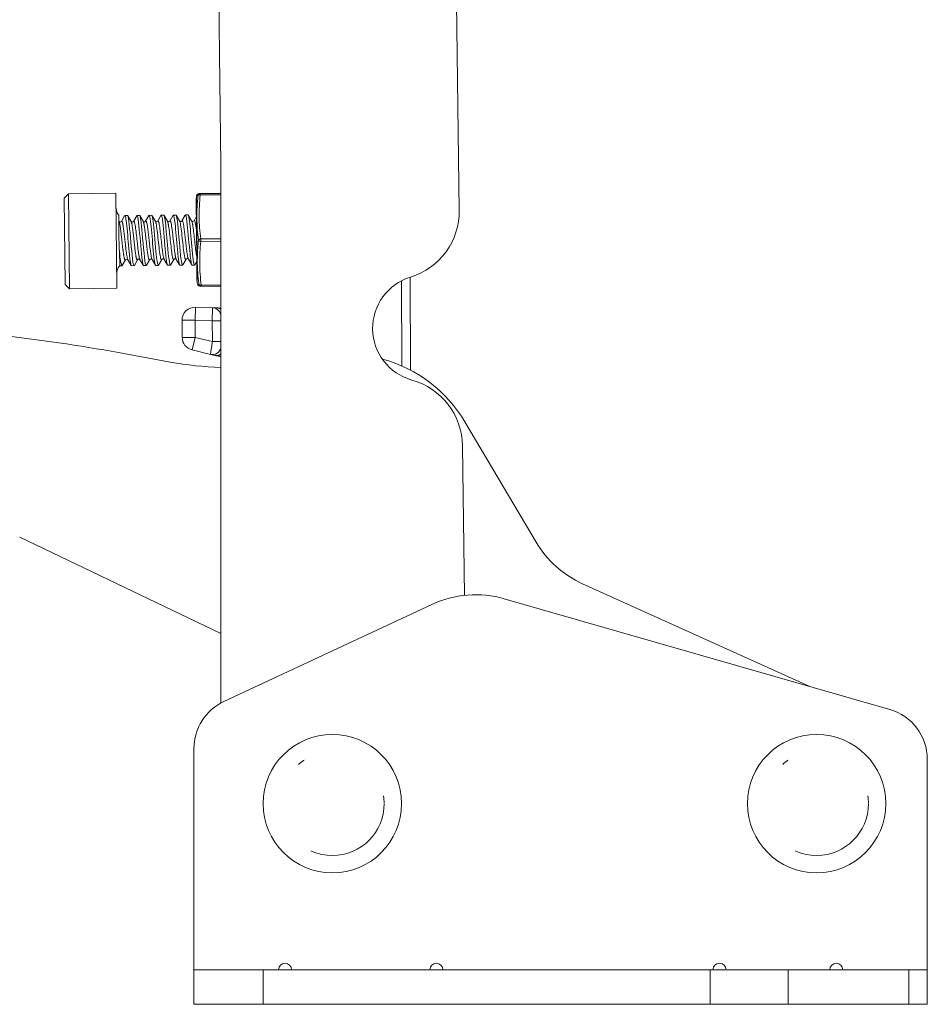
# Model space of a CAD drawing. Header units: millimetres. Extents: x 84 to 331, y 91 to 240.
# Tile 3 of 12: x 103 to 129, y 176 to 205. Entities that reach past the tile are written whole.
import ezdxf

# ---------------------------------------------------------------- set-up
doc = ezdxf.new("R2010")
doc.units = ezdxf.units.MM
doc.header["$MEASUREMENT"] = 0
doc.linetypes.add('DASHEDBIDOT', pattern=[12.4, 3, -3, 0.2, -3, 0.2, -3])
doc.layers.add('Layer0000', color=7, linetype='Continuous', lineweight=20)

msp = doc.modelspace()

# ---------------------------------------------------------------- linework, layer by layer
at = {"layer": 'Layer0000', "color": 7, "linetype": 'Continuous', "lineweight": 20}
for p, q in [((108.872, 208.718), (108.98, 200.686)), ((115.788, 205.378), (115.869, 199.381)), ((108.98, 200.686), (108.98, 185.136)), ((104.571, 199.854), (104.448, 199.728)), ((104.571, 199.854), (105.946, 199.868)), ((104.571, 199.854), (104.6, 197.104)), ((105.975, 197.119), (105.946, 199.868)), ((108.277, 199.8), (108.269, 199.759)), ((108.383, 199.86), (108.98, 199.866)), ((108.383, 199.852), (108.98, 199.858)), ((104.473, 197.228), (104.448, 199.728)), ((108.262, 199.678), (108.28, 197.932)), ((106.196, 199.214), (106.103, 199.05)), ((106.204, 199.221), (106.278, 199.222)), ((106.383, 199.052), (106.285, 199.216)), ((106.545, 199.218), (106.451, 199.053)), ((106.553, 199.225), (106.628, 199.225)), ((106.733, 199.055), (106.635, 199.22)), ((106.897, 199.221), (106.802, 199.056)), ((106.905, 199.228), (106.978, 199.229)), ((107.084, 199.057), (106.986, 199.222)), ((107.246, 199.224), (107.151, 199.058)), ((107.255, 199.232), (107.328, 199.233)), ((107.433, 199.062), (107.336, 199.226)), ((107.597, 199.229), (107.502, 199.063)), ((107.604, 199.235), (107.679, 199.236)), ((107.784, 199.067), (107.687, 199.229)), ((107.947, 199.233), (107.853, 199.067)), ((107.954, 199.239), (108.028, 199.24)), ((108.133, 199.071), (108.036, 199.233)), ((108.267, 199.186), (108.202, 199.072)), ((106.034, 199.049), (106.027, 199.061)), ((106.056, 197.769), (106.052, 198.18)), ((106.041, 197.753), (106.049, 197.762)), ((106.056, 197.769), (106.049, 197.762)), ((106.118, 197.77), (106.056, 197.769)), ((106.125, 197.777), (106.22, 197.943)), ((106.289, 197.943), (106.387, 197.779)), ((106.394, 197.773), (106.469, 197.774)), ((106.477, 197.781), (106.571, 197.945)), ((106.639, 197.946), (106.737, 197.782)), ((106.744, 197.777), (106.818, 197.777)), ((106.826, 197.784), (106.92, 197.948)), ((106.989, 197.949), (107.086, 197.786)), ((107.093, 197.78), (107.169, 197.781)), ((107.176, 197.787), (107.27, 197.952)), ((107.339, 197.953), (107.436, 197.79)), ((107.444, 197.784), (107.518, 197.784)), ((107.525, 197.79), (107.619, 197.956)), ((107.688, 197.956), (107.785, 197.794)), ((107.793, 197.787), (107.868, 197.788)), ((107.875, 197.794), (107.97, 197.961)), ((108.039, 197.961), (108.137, 197.798)), ((108.144, 197.791), (108.217, 197.792)), ((108.226, 197.799), (108.28, 197.895)), ((108.28, 197.932), (108.286, 197.357)), ((104.6, 197.104), (104.473, 197.228)), ((108.303, 197.235), (108.295, 197.276)), ((114.446, 197.439), (114.456, 194.756)), ((104.6, 197.104), (105.975, 197.119)), ((108.41, 197.178), (108.98, 197.183)), ((108.244, 196.573), (108.739, 196.557)), ((108.739, 196.557), (108.873, 196.553)), ((108.873, 196.553), (108.98, 196.549)), ((107.859, 195.7), (107.856, 196.196)), ((107.517, 194.988), (106.021, 195.261)), ((108.677, 195.211), (108.147, 195.338)), ((108.812, 195.179), (108.677, 195.211)), ((108.98, 195.139), (108.812, 195.179)), ((118.092, 189.783), (116.034, 193.256)), ((115.961, 192.569), (116.02, 188.245)), ((103.162, 189.927), (108.98, 187.142)), ((125.982, 185.619), (119.436, 188.58)), ((117.17, 188.146), (128.314, 184.95)), ((109.067, 185.179), (115.075, 187.981)), ((108.201, 177.427), (108.201, 183.82)), ((129.401, 183.508), (129.401, 177.427)), ((108.201, 177.427), (110.201, 177.427)), ((108.201, 176.427), (108.201, 177.427)), ((110.201, 177.427), (123.127, 177.427)), ((123.127, 177.427), (125.377, 177.427)), ((125.377, 177.427), (128.865, 177.427)), ((128.865, 177.427), (129.401, 177.427)), ((129.401, 177.427), (129.401, 176.427)), ((110.201, 176.427), (108.201, 176.427)), ((123.127, 176.427), (110.201, 176.427)), ((125.377, 176.427), (123.127, 176.427)), ((128.865, 176.427), (125.377, 176.427)), ((129.401, 176.427), (128.865, 176.427))]:
    msp.add_line(p, q, dxfattribs=at)
at = {"layer": 'Layer0000', "color": 251, "linetype": 'DASHEDBIDOT', "lineweight": 5, "true_color": 0x606060}
for p, q in [((108.288, 197.891), (108.269, 199.759)), ((108.383, 199.852), (108.383, 199.817)), ((108.98, 199.824), (108.383, 199.817)), ((108.98, 198.551), (108.396, 198.545)), ((108.396, 198.545), (108.397, 198.476)), ((108.98, 198.482), (108.397, 198.476)), ((108.288, 197.891), (108.297, 197.871)), ((108.295, 197.276), (108.288, 197.891)), ((108.41, 197.212), (108.98, 197.217)), ((108.41, 197.212), (108.41, 197.178)), ((114.205, 194.876), (114.197, 197.335)), ((108.244, 196.573), (108.231, 196.199)), ((108.731, 196.182), (108.739, 196.557)), ((108.231, 196.199), (107.856, 196.196)), ((108.731, 196.182), (108.231, 196.199)), ((108.231, 196.199), (108.234, 195.702)), ((108.731, 196.182), (108.98, 196.184)), ((108.735, 195.583), (108.731, 196.182)), ((107.859, 195.7), (108.234, 195.702)), ((108.234, 195.702), (108.147, 195.338)), ((108.234, 195.702), (108.735, 195.583)), ((108.735, 195.583), (108.98, 195.585)), ((110.201, 176.427), (110.201, 177.427)), ((123.127, 176.427), (123.127, 177.427)), ((125.377, 176.427), (125.377, 177.427)), ((128.865, 177.427), (128.865, 176.427))]:
    msp.add_line(p, q, dxfattribs=at)
at = {"layer": 'Layer0000', "color": 7, "linetype": 'Continuous', "lineweight": 20}
for centre in [(112.201, 182.227), (126.201, 182.227)]:
    msp.add_circle(centre, 2, dxfattribs=at)
at = {"layer": 'Layer0000', "color": 251, "linetype": 'DASHEDBIDOT', "lineweight": 5, "true_color": 0x606060}
for centre in [(112.201, 182.227), (126.201, 182.227)]:
    msp.add_circle(centre, 1.5, dxfattribs=at)
at = {"layer": 'Layer0000', "color": 7, "linetype": 'Continuous', "lineweight": 20}
for centre, radius, start, end in [((108.673, 199.682), 0.411, 169.2806, 180.5905), ((108.347, 199.785), 0.0718, 93.0195, 168.1405), ((108.382, 199.687), 0.173, 89.6123, 102.6995), ((108.378, 200.025), 0.173, 258.4815, 271.5687), ((106.245, 199.431), 0.294, 180.5905, 221.1689), ((106.206, 199.211), 0.0103, 103.7731, 160.8137), ((106.275, 199.212), 0.00957, 23.3958, 79.2559), ((106.555, 199.214), 0.0107, 102.9785, 160.6646), ((106.626, 199.216), 0.0097, 22.2775, 78.4818), ((106.906, 199.218), 0.0106, 103.6104, 161.1959), ((106.976, 199.218), 0.0117, 19.7042, 77.2663), ((107.256, 199.221), 0.0116, 103.669, 161.2081), ((107.327, 199.222), 0.0105, 20.0648, 77.6533), ((107.607, 199.226), 0.00973, 102.7542, 159.1222), ((107.677, 199.226), 0.0108, 20.5043, 78.2524), ((107.957, 199.23), 0.00956, 101.707, 157.4945), ((108.025, 199.23), 0.0103, 20.6749, 77.8016), ((113.87, 199.354), 2, 287.1353, 0.7737), ((106.068, 199.075), 0.0427, 216.6131, 324.276), ((106.417, 199.078), 0.0425, 217.3006, 324.4685), ((106.768, 199.08), 0.0427, 216.6807, 324.3434), ((107.118, 199.083), 0.0418, 217.6617, 323.6264), ((107.468, 199.088), 0.0428, 216.8284, 324.4458), ((107.818, 199.092), 0.0425, 216.7328, 323.9252), ((108.167, 199.097), 0.0427, 216.885, 324.5982), ((102.959, 197.386), 3.193, 14.397, 15.5607), ((107.322, 198.173), 1.27, 179.7253, 198.5208), ((106.115, 197.78), 0.0106, 282.9765, 340.8051), ((106.255, 197.918), 0.0428, 36.7299, 144.3448), ((106.396, 197.782), 0.00957, 201.8094, 257.9797), ((106.467, 197.784), 0.0108, 281.7631, 339.8493), ((106.605, 197.92), 0.0425, 37.3489, 144.4419), ((106.746, 197.786), 0.00945, 203.1807, 258.7865), ((106.816, 197.787), 0.0104, 282.2499, 339.6417), ((106.954, 197.923), 0.0427, 36.5798, 144.3004), ((107.094, 197.789), 0.00913, 202.9736, 259.2061), ((107.167, 197.79), 0.00919, 281.9022, 338.1619), ((107.305, 197.927), 0.0427, 36.9071, 144.5719), ((107.446, 197.794), 0.0104, 201.5593, 258.9898), ((107.516, 197.794), 0.00948, 282.3335, 337.9957), ((107.654, 197.931), 0.0425, 36.7119, 143.8882), ((107.795, 197.798), 0.0108, 201.4728, 259.4789), ((107.866, 197.797), 0.00936, 283.354, 339.9265), ((108.004, 197.936), 0.0427, 36.8445, 144.4926), ((108.147, 197.801), 0.0106, 200.2651, 258.0688), ((108.214, 197.803), 0.0121, 284.5817, 340.4011), ((106.264, 197.562), 0.294, 139.4285, 180.5905), ((108.697, 197.361), 0.411, 180.5905, 191.9004), ((108.391, 197.271), 0.0949, 202.1663, 279.5102), ((114.915, 195.962), 1.55, 107.1353, 254.412), ((108.231, 196.199), 0.375, 88.0929, 180.34), ((108.73, 196.307), 0.25, 0.3384, 88.0929), ((97.046, 146.073), 50, 79.6599, 83.6599), ((108.234, 195.702), 0.375, 180.3384, 256.5929), ((108.735, 195.454), 0.25, 256.5929, 348.4804), ((109.312, 204.826), 10, 259.6599, 268.1015), ((112.593, 191.216), 4, 30.6599, 74.769), ((113.962, 192.542), 2, 0.7737, 74.412), ((120.673, 191.313), 3, 210.6599, 245.6599), ((116.343, 185.262), 3, 74, 115), ((109.701, 183.82), 1.5, 115, 180), ((127.901, 183.508), 1.5, 0, 74), ((110.833, 177.427), 0.188, 0, 180), ((115.208, 177.427), 0.188, 0, 180), ((123.393, 177.427), 0.188, 0, 180), ((126.768, 177.427), 0.187, 0, 180)]:
    msp.add_arc(centre, radius, start, end, dxfattribs=at)
at = {"layer": 'Layer0000', "color": 251, "linetype": 'DASHEDBIDOT', "lineweight": 5, "true_color": 0x606060}
for centre, radius, start, end in [((108.317, 199.953), 0.159, 255.2699, 269.6114), ((113.618, 199.207), 5.334, 173.6762, 187.5048), ((108.384, 199.784), 0.0684, 90.7367, 170.9808), ((108.368, 199.754), 0.0657, 76.3664, 141.6091), ((113.584, 199.235), 5.234, 173.6077, 187.5733), ((113.847, 197.908), 5.55, 173.769, 180.3831), ((108.395, 198.467), 0.0782, 88.6431, 146.2466), ((108.394, 198.554), 0.0777, 214.3037, 272.5197), ((113.536, 197.897), 5.171, 173.5656, 187.6154), ((108.39, 197.933), 0.11, 180.8281, 202.5611), ((113.802, 197.947), 5.506, 180.7906, 187.4393), ((108.33, 197.4), 0.166, 260.7355, 274.2854), ((108.393, 197.275), 0.0653, 218.7934, 284.7512), ((108.41, 197.246), 0.0683, 190.1983, 270.5159), ((108.865, 196.358), 0.195, 53.7718, 87.8046), ((39.069, 206.11), 70.456, 351.10137, 351.40734), ((108.855, 195.376), 0.202, 257.5729, 308.406)]:
    msp.add_arc(centre, radius, start, end, dxfattribs=at)
at = {"layer": 'Layer0000', "color": 7, "linetype": 'Continuous', "lineweight": 20}
for points, knots in [([(106.035, 198.242), (106.035, 198.503), (106.027, 198.788), (106.027, 199.153), (106.025, 199.238), (106.025, 199.238)], [0, 0, 0, 0, 0.213345, 0.213345, 0.3816217, 0.3816217, 0.3816217, 0.3816217]), ([(106.204, 199.221), (106.223, 199.222), (106.244, 199.081), (106.289, 198.604), (106.314, 198.314), (106.354, 197.917), (106.371, 197.805), (106.387, 197.779)], [0.4854217, 0.4854217, 0.4854217, 0.4854217, 0.66387, 0.66387, 0.8423256, 0.8423256, 0.9796114, 0.9796114, 0.9796114, 0.9796114]), ([(106.469, 197.774), (106.437, 197.773), (106.409, 198.073), (106.344, 198.832), (106.312, 199.172), (106.284, 199.216)], [0, 0, 0, 0, 0.2462532, 0.2462532, 0.4823895, 0.4823895, 0.4823895, 0.4823895]), ([(106.553, 199.225), (106.568, 199.225), (106.583, 199.152), (106.627, 198.781), (106.654, 198.413), (106.7, 197.935), (106.72, 197.809), (106.737, 197.782)], [0.5057671, 0.5057671, 0.5057671, 0.5057671, 0.6279538, 0.6279538, 0.8398094, 0.8398094, 0.980823, 0.980823, 0.980823, 0.980823]), ([(106.818, 197.777), (106.784, 197.777), (106.756, 198.147), (106.686, 198.907), (106.66, 199.179), (106.635, 199.22)], [0, 0, 0, 0, 0.2730745, 0.2730745, 0.4835861, 0.4835861, 0.4835861, 0.4835861]), ([(106.903, 199.228), (106.916, 199.229), (106.93, 199.169), (106.967, 198.87), (106.992, 198.587), (107.04, 198.031), (107.064, 197.821), (107.086, 197.786)], [0.5013466, 0.5013466, 0.5013466, 0.5013466, 0.6159434, 0.6159434, 0.7908799, 0.7908799, 0.9808778, 0.9808778, 0.9808778, 0.9808778]), ([(107.169, 197.781), (107.149, 197.781), (107.126, 197.937), (107.074, 198.484), (107.047, 198.844), (107.009, 199.148), (106.998, 199.203), (106.987, 199.222)], [0, 0, 0, 0, 0.1764799, 0.1764799, 0.3899124, 0.3899124, 0.4778685, 0.4778685, 0.4778685, 0.4778685]), ([(107.253, 199.232), (107.262, 199.232), (107.27, 199.211), (107.305, 199.028), (107.332, 198.692), (107.386, 198.061), (107.412, 197.83), (107.436, 197.79)], [0.5006963, 0.5006963, 0.5006963, 0.5006963, 0.567656, 0.567656, 0.785048, 0.785048, 0.9793432, 0.9793432, 0.9793432, 0.9793432]), ([(107.518, 197.784), (107.493, 197.784), (107.466, 198.03), (107.413, 198.647), (107.388, 198.926), (107.355, 199.165), (107.346, 199.21), (107.336, 199.226)], [0, 0, 0, 0, 0.2216135, 0.2216135, 0.3991178, 0.3991178, 0.4781747, 0.4781747, 0.4781747, 0.4781747]), ([(107.604, 199.236), (107.622, 199.236), (107.64, 199.121), (107.687, 198.688), (107.709, 198.386), (107.752, 197.951), (107.767, 197.824), (107.785, 197.794)], [0.5042272, 0.5042272, 0.5042272, 0.5042272, 0.6591515, 0.6591515, 0.836998, 0.836998, 0.9788879, 0.9788879, 0.9788879, 0.9788879]), ([(107.868, 197.788), (107.841, 197.788), (107.811, 198.078), (107.746, 198.833), (107.716, 199.179), (107.687, 199.23)], [0, 0, 0, 0, 0.2418309, 0.2418309, 0.4816936, 0.4816936, 0.4816936, 0.4816936]), ([(107.955, 199.239), (107.968, 199.239), (107.982, 199.175), (108.024, 198.839), (108.048, 198.495), (108.1, 197.982), (108.118, 197.831), (108.137, 197.798)], [0.5029911, 0.5029911, 0.5029911, 0.5029911, 0.6191397, 0.6191397, 0.8221506, 0.8221506, 0.9787824, 0.9787824, 0.9787824, 0.9787824]), ([(108.217, 197.792), (108.192, 197.791), (108.166, 198.018), (108.116, 198.603), (108.093, 198.877), (108.057, 199.154), (108.046, 199.215), (108.035, 199.233)], [0, 0, 0, 0, 0.2125358, 0.2125358, 0.3838857, 0.3838857, 0.478925, 0.478925, 0.478925, 0.478925])]:
    msp.add_open_spline(points, degree=3, knots=knots, dxfattribs=at)
at = {"layer": 'Layer0000', "color": 251, "linetype": 'DASHEDBIDOT', "lineweight": 5, "true_color": 0x606060}
for points, knots in [([(106.22, 197.943), (106.206, 197.918), (106.182, 197.976), (106.135, 198.312), (106.085, 198.805), (106.05, 199.021), (106.034, 199.049)], [0.94289594, 0.94289594, 0.94289594, 0.94289594, 0.94980463, 0.95470287, 0.96284702, 0.97080381, 0.97080381, 0.97080381, 0.97080381]), ([(106.289, 197.943), (106.271, 197.974), (106.248, 198.118), (106.2, 198.535), (106.155, 198.976), (106.118, 199.077), (106.103, 199.05)], [0.94589251, 0.94589251, 0.94589251, 0.94589251, 0.95470287, 0.95600007, 0.96643383, 0.97374094, 0.97374094, 0.97374094, 0.97374094]), ([(106.571, 197.945), (106.556, 197.919), (106.525, 197.992), (106.476, 198.4), (106.429, 198.872), (106.397, 199.029), (106.383, 199.052)], [0.88734497, 0.88734497, 0.88734497, 0.88734497, 0.89439139, 0.90124995, 0.90873943, 0.91523353, 0.91523353, 0.91523353, 0.91523353]), ([(106.639, 197.946), (106.63, 197.961), (106.589, 198.111), (106.525, 198.879), (106.471, 199.088), (106.451, 199.053)], [0.89032821, 0.89032821, 0.89032821, 0.89032821, 0.89439139, 0.90873943, 0.91820342, 0.91820342, 0.91820342, 0.91820342]), ([(106.92, 197.948), (106.899, 197.913), (106.852, 198.128), (106.783, 198.86), (106.744, 199.036), (106.733, 199.055)], [0.83181192, 0.83181192, 0.83181192, 0.83181192, 0.84159253, 0.85430927, 0.85965387, 0.85965387, 0.85965387, 0.85965387]), ([(106.989, 197.949), (106.963, 197.991), (106.922, 198.345), (106.856, 198.951), (106.822, 199.09), (106.802, 199.056)], [0.83474869, 0.83474869, 0.83474869, 0.83474869, 0.84681691, 0.85300079, 0.86266256, 0.86266256, 0.86266256, 0.86266256]), ([(107.27, 197.952), (107.257, 197.929), (107.204, 198.032), (107.139, 198.891), (107.091, 199.046), (107.084, 199.057)], [0.77635611, 0.77635611, 0.77635611, 0.77635611, 0.78260576, 0.80085522, 0.80393871, 0.80393871, 0.80393871, 0.80393871]), ([(107.339, 197.953), (107.323, 197.98), (107.273, 198.266), (107.209, 199.008), (107.165, 199.081), (107.151, 199.058)], [0.77929225, 0.77929225, 0.77929225, 0.77929225, 0.78683215, 0.80085522, 0.80717516, 0.80717516, 0.80717516, 0.80717516]), ([(107.619, 197.956), (107.604, 197.929), (107.553, 198.07), (107.487, 198.87), (107.443, 199.047), (107.433, 199.062)], [0.72078664, 0.72078664, 0.72078664, 0.72078664, 0.72817859, 0.74413536, 0.74845026, 0.74845026, 0.74845026, 0.74845026]), ([(107.688, 197.956), (107.679, 197.971), (107.632, 198.159), (107.564, 198.998), (107.514, 199.084), (107.502, 199.063)], [0.72375381, 0.72375381, 0.72375381, 0.72375381, 0.72785331, 0.74544323, 0.75144786, 0.75144786, 0.75144786, 0.75144786]), ([(107.97, 197.961), (107.953, 197.931), (107.932, 197.998), (107.868, 198.449), (107.824, 199.001), (107.784, 199.067)], [0.66520822, 0.66520822, 0.66520822, 0.66520822, 0.67374667, 0.67472025, 0.69289524, 0.69289524, 0.69289524, 0.69289524]), ([(108.039, 197.961), (108.025, 197.984), (107.985, 198.195), (107.92, 198.874), (107.875, 199.106), (107.853, 199.067)], [0.66821668, 0.66821668, 0.66821668, 0.66821668, 0.67472025, 0.68547858, 0.69587644, 0.69587644, 0.69587644, 0.69587644]), ([(108.279, 198.035), (108.246, 198.197), (108.197, 198.792), (108.147, 199.047), (108.133, 199.071)], [0.61591883, 0.61591883, 0.61591883, 0.61591883, 0.63072321, 0.63736388, 0.63736388, 0.63736388, 0.63736388])]:
    msp.add_open_spline(points, degree=3, knots=knots, dxfattribs=at)
msp.add_open_spline([(108.271, 198.814), (108.247, 198.998), (108.223, 199.109), (108.202, 199.072)], degree=3, dxfattribs=at)

doc.saveas('drawing.dxf')
